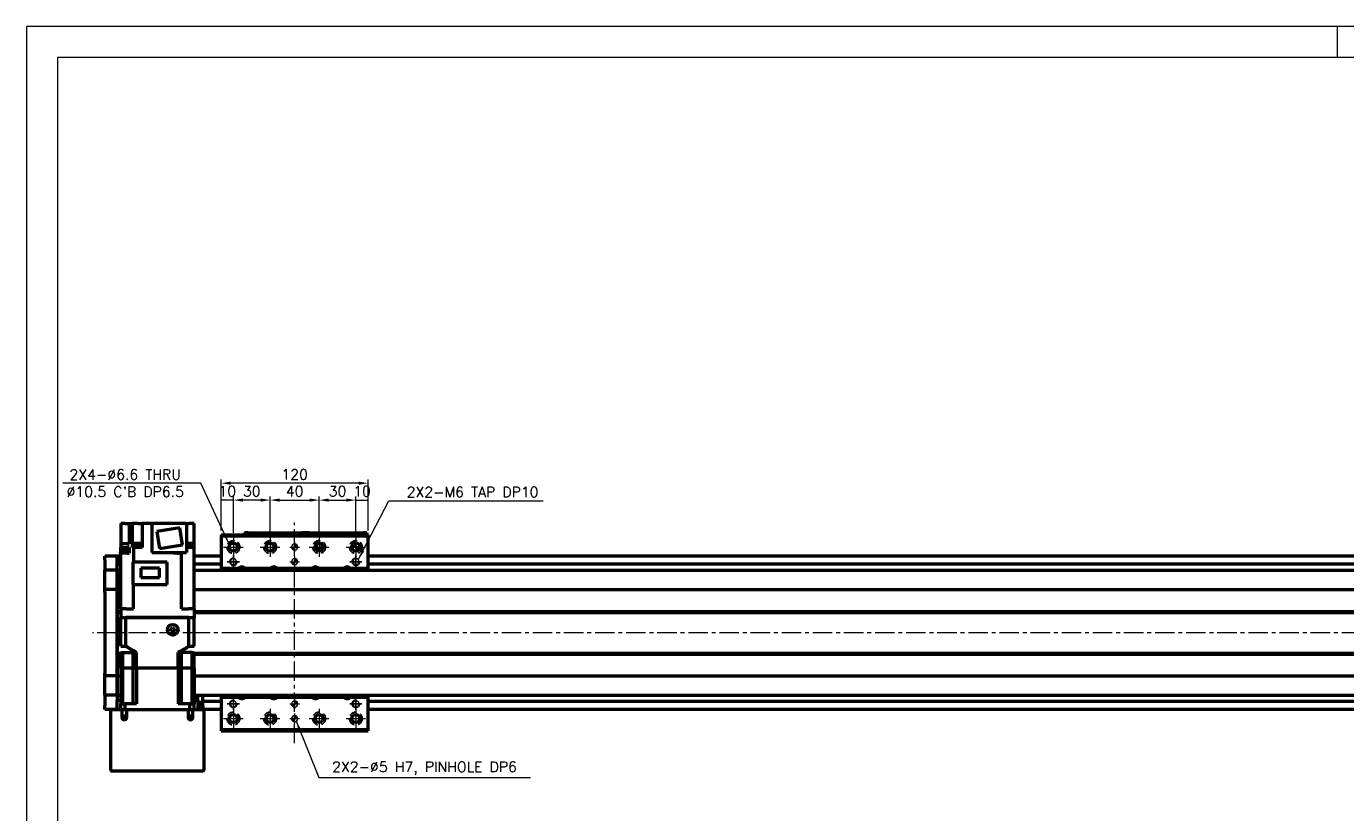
# Model space of a CAD drawing. Header units: millimetres. Extents: x 46891 to 50687, y 6223 to 10043.
# Tile 2 of 5: x 48547 to 49624, y 9401 to 10043. Entities that reach past the tile are written whole.
import ezdxf

# ---------------------------------------------------------------- set-up
doc = ezdxf.new("R2010")
doc.units = ezdxf.units.MM
doc.header["$LTSCALE"] = 0.5
doc.linetypes.add('CENTER', pattern=[50.8, 31.75, -6.35, 6.35, -6.35])
doc.linetypes.add('HIDDENX2', pattern=[19.05, 12.7, -6.35])
doc.layers.get('0').update_dxf_attribs({"lineweight": 20})
doc.layers.add('1', color=1, linetype='CENTER', lineweight=13)
doc.layers.add('외형선(ISO)', color=7, linetype='Continuous', lineweight=50)
doc.layers.add('2', color=2, linetype='HIDDENX2')
doc.layers.add('DIM', color=4, linetype='Continuous')
doc.styles.add('DSR TEXT', font='romans.shx', dxfattribs={"bigfont": 'whgtxt.shx'})
doc.styles.get("Standard").update_dxf_attribs({"font": 'romans.shx', "bigfont": 'whgtxt.shx'})
doc.dimstyles.new('DSR', dxfattribs={"dimscale": 2, "dimtxt": 3, "dimasz": 3, "dimexe": 0.5, "dimexo": 0.5, "dimgap": 0.5, "dimtad": 1, "dimdsep": 46, "dimtxsty": 'Standard', "dimcen": 2.5, "dimclrd": 4, "dimclre": 4, "dimclrt": 2, "dimadec": 0, "dimazin": 2, "dimtfac": 1, "dimtmove": 0, "dimatfit": 3, "dimfxl": 0, "dimlwd": -1, "dimlwe": -1, "dimarcsym": 0})

# ---------------------------------------------------------------- blocks, each defined once
blk = doc.blocks.new('A$C1C1952E1')
at = {"color": 1}
blk.add_lwpolyline([(0, 0), (420, 0), (420, 297), (0, 297)], close=True, dxfattribs=at)
at = {"color": 3}
blk.add_lwpolyline([(5, 5), (415, 5), (415, 292), (5, 292)], close=True, dxfattribs=at)
blk = doc.blocks.new('tap6')
blk.add_circle((0, 0), 2.5)
at = {"layer": 'DIM', "color": 1}
for p, q in [((-5, 0), (5, 0)), ((0, -5), (0, 5))]:
    blk.add_line(p, q, dxfattribs=at)
blk.add_arc((0, 0), 3, 263.303, 187.8802, dxfattribs=at)
blk = doc.blocks.new('A$C33E56CC6')
h = blk.add_hatch()
h.set_pattern_fill('ANSI31', color=256, style=0)
h.set_pattern_definition([(45, (-7065.45672, -6508.5399), (-0.0883883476, 0.0883883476), [])])
h.paths.add_polyline_path([(4, 6.5, 0.414214), (1.5, 4), (4, 4)])
h.paths.add_polyline_path([(6.5, 4), (4, 4), (4, 1.5, 0.414214)])
blk.add_circle((4, 4), 2.5)
at = {"layer": '1'}
for p, q in [((0, 4), (8, 4)), ((4, 0), (4, 8))]:
    blk.add_line(p, q, dxfattribs=at)
blk = doc.blocks.new('*D83')
at = {"color": 1, "linetype": 'ByBlock'}
for p, q in [((48705.7, 9631.3), (48705.7, 9659)), ((48715.7, 9656), (48705.7, 9656)), ((48715.7, 9629.3), (48715.7, 9659))]:
    blk.add_line(p, q, dxfattribs=at)
at = {"layer": 'Defpoints', "color": 0}
for p in [(48705.7, 9656), (48705.7, 9627.7), (48715.7, 9625.7)]:
    blk.add_point(p, dxfattribs=at)
at = {"color": 3, "insert": (48710.7, 9663.2), "char_height": 8.4, "attachment_point": 5, "style": 'DSR TEXT'}
blk.add_mtext('10', dxfattribs=at)
blk = doc.blocks.new('*D84')
at = {"color": 1, "linetype": 'ByBlock'}
for p, q in [((48715.7, 9629.3), (48715.7, 9659)), ((48737.9, 9656), (48723.5, 9656)), ((48745.7, 9629.3), (48745.7, 9659))]:
    blk.add_line(p, q, dxfattribs=at)
at = {"color": 1}
for points in [[(48723.5, 9657.3), (48723.5, 9654.7), (48715.7, 9656)], [(48737.9, 9657.3), (48737.9, 9654.7), (48745.7, 9656)]]:
    blk.add_solid(points, dxfattribs=at)
at = {"layer": 'Defpoints', "color": 0}
for p in [(48715.7, 9656), (48715.7, 9625.7), (48745.7, 9625.7)]:
    blk.add_point(p, dxfattribs=at)
at = {"color": 3, "insert": (48730.7, 9663.2), "char_height": 8.4, "attachment_point": 5, "style": 'DSR TEXT'}
blk.add_mtext('30', dxfattribs=at)
blk = doc.blocks.new('*D85')
at = {"color": 1, "linetype": 'ByBlock'}
for p, q in [((48745.7, 9629.3), (48745.7, 9659)), ((48753.5, 9656), (48777.9, 9656)), ((48785.7, 9629.3), (48785.7, 9659))]:
    blk.add_line(p, q, dxfattribs=at)
at = {"color": 1}
for points in [[(48753.5, 9657.3), (48753.5, 9654.7), (48745.7, 9656)], [(48777.9, 9657.3), (48777.9, 9654.7), (48785.7, 9656)]]:
    blk.add_solid(points, dxfattribs=at)
at = {"layer": 'Defpoints', "color": 0}
for p in [(48785.7, 9656), (48745.7, 9625.7), (48785.7, 9625.7)]:
    blk.add_point(p, dxfattribs=at)
at = {"color": 3, "insert": (48765.7, 9663.2), "char_height": 8.4, "attachment_point": 5, "style": 'DSR TEXT'}
blk.add_mtext('40', dxfattribs=at)
blk = doc.blocks.new('*D86')
at = {"color": 1, "linetype": 'ByBlock'}
for p, q in [((48785.7, 9629.3), (48785.7, 9659)), ((48793.5, 9656), (48807.9, 9656)), ((48815.7, 9629.3), (48815.7, 9659))]:
    blk.add_line(p, q, dxfattribs=at)
at = {"color": 1}
for points in [[(48793.5, 9657.3), (48793.5, 9654.7), (48785.7, 9656)], [(48807.9, 9657.3), (48807.9, 9654.7), (48815.7, 9656)]]:
    blk.add_solid(points, dxfattribs=at)
at = {"layer": 'Defpoints', "color": 0}
for p in [(48815.7, 9656), (48785.7, 9625.7), (48815.7, 9625.7)]:
    blk.add_point(p, dxfattribs=at)
at = {"color": 3, "insert": (48800.7, 9663.2), "char_height": 8.4, "attachment_point": 5, "style": 'DSR TEXT'}
blk.add_mtext('30', dxfattribs=at)
blk = doc.blocks.new('*D87')
at = {"color": 1, "linetype": 'ByBlock'}
for p, q in [((48815.7, 9629.3), (48815.7, 9659)), ((48815.7, 9656), (48825.7, 9656)), ((48825.7, 9631.3), (48825.7, 9659))]:
    blk.add_line(p, q, dxfattribs=at)
at = {"layer": 'Defpoints', "color": 0}
for p in [(48825.7, 9656), (48815.7, 9625.7), (48825.7, 9627.7)]:
    blk.add_point(p, dxfattribs=at)
at = {"color": 3, "insert": (48820.7, 9663.2), "char_height": 8.4, "attachment_point": 5, "style": 'DSR TEXT'}
blk.add_mtext('10', dxfattribs=at)
blk = doc.blocks.new('*D88')
at = {"color": 1, "linetype": 'ByBlock'}
for p, q in [((48705.7, 9631.3), (48705.7, 9672.8)), ((48825.7, 9631.3), (48825.7, 9672.8)), ((48817.9, 9669.8), (48713.5, 9669.8))]:
    blk.add_line(p, q, dxfattribs=at)
at = {"color": 1}
for points in [[(48713.5, 9671.1), (48713.5, 9668.5), (48705.7, 9669.8)], [(48817.9, 9671.1), (48817.9, 9668.5), (48825.7, 9669.8)]]:
    blk.add_solid(points, dxfattribs=at)
at = {"layer": 'Defpoints', "color": 0}
for p in [(48705.7, 9669.8), (48705.7, 9627.7), (48825.7, 9627.7)]:
    blk.add_point(p, dxfattribs=at)
at = {"color": 3, "insert": (48765.7, 9677), "char_height": 8.4, "attachment_point": 5, "style": 'DSR TEXT'}
blk.add_mtext('120', dxfattribs=at)

msp = doc.modelspace()

# ---------------------------------------------------------------- linework, layer by layer
at = {"color": 1}
msp.add_line((49616.94052, 10042.66196), (49616.94052, 10017.17936), dxfattribs=at)
at = {"layer": '1'}
for p, q in [((48765.66883, 9457.66324), (48765.66883, 9637.66324)), ((48715.66883, 9625.66324), (48715.66883, 9609.66324)), ((48745.66883, 9625.66324), (48745.66883, 9609.66324)), ((48785.66883, 9625.66324), (48785.66883, 9609.66324)), ((48815.66883, 9625.66324), (48815.66883, 9609.66324)), ((48707.66883, 9617.66324), (48723.66883, 9617.66324)), ((48737.66883, 9617.66324), (48753.66883, 9617.66324)), ((48777.66883, 9617.66324), (48793.66883, 9617.66324)), ((48807.66883, 9617.66324), (48823.66883, 9617.66324)), ((50220.66883, 9547.66323), (48600.66883, 9547.66323)), ((48715.66883, 9485.66324), (48715.66883, 9469.66324)), ((48745.66883, 9485.66324), (48745.66883, 9469.66324)), ((48785.66883, 9485.66324), (48785.66883, 9469.66324)), ((48815.66883, 9485.66324), (48815.66883, 9469.66324)), ((48707.66883, 9477.66324), (48723.66883, 9477.66324)), ((48737.66883, 9477.66324), (48753.66883, 9477.66324)), ((48777.66883, 9477.66324), (48793.66883, 9477.66324)), ((48807.66883, 9477.66324), (48823.66883, 9477.66324))]:
    msp.add_line(p, q, dxfattribs=at)
at = {"layer": '2'}
for centre in [(48715.66883, 9617.66324), (48745.66883, 9617.66324), (48785.66883, 9617.66324), (48815.66883, 9617.66324), (48715.66883, 9477.66324), (48745.66883, 9477.66324), (48785.66883, 9477.66324), (48815.66883, 9477.66324)]:
    msp.add_circle(centre, 5.25, dxfattribs=at)
at = {"layer": '외형선(ISO)'}
for p, q in [((48623.66883, 9636.76323), (48623.66883, 9620.26323)), ((48627.16883, 9636.76323), (48623.66883, 9636.76323)), ((48627.16883, 9636.76323), (48630.66883, 9636.76323)), ((48630.66883, 9636.76323), (48633.16075, 9636.76323)), ((48630.66883, 9636.76323), (48630.66883, 9620.26323)), ((48637.66883, 9636.76323), (48633.16075, 9636.76323)), ((48633.16075, 9636.76323), (48633.16075, 9617.26323)), ((48637.66883, 9636.76323), (48641.16883, 9636.76323)), ((48648.96883, 9636.76323), (48641.16883, 9636.76323)), ((48641.16883, 9636.76323), (48641.16883, 9617.26323)), ((48677.36883, 9636.76323), (48648.96883, 9636.76323)), ((48648.96883, 9636.76323), (48648.96883, 9613.26323)), ((48671.95683, 9633.36318), (48653.19075, 9630.39093)), ((48653.19075, 9630.39093), (48655.38084, 9616.56329)), ((48674.14691, 9619.53554), (48671.95683, 9633.36318)), ((48677.36883, 9636.76323), (48679.66883, 9636.76323)), ((48677.36883, 9636.76323), (48677.36883, 9613.26323)), ((48683.66883, 9636.76323), (48679.66883, 9636.76323)), ((48683.66883, 9617.26323), (48683.66883, 9636.76323)), ((48623.66883, 9620.26323), (48623.66883, 9617.26323)), ((48629.22881, 9620.26323), (48623.66883, 9620.26323)), ((48629.22881, 9620.26323), (48630.66883, 9620.26323)), ((48640.17287, 9620.46323), (48634.57287, 9620.46323)), ((48634.57287, 9618.46323), (48634.57287, 9620.46323)), ((48640.17287, 9618.46323), (48640.17287, 9620.46323)), ((48655.38084, 9616.56329), (48674.14691, 9619.53554)), ((48682.95754, 9620.46323), (48677.36883, 9620.46323)), ((48682.95754, 9618.46323), (48682.95754, 9620.46323)), ((48705.66883, 9627.66324), (48705.66883, 9626.66324)), ((48705.66883, 9627.66324), (48825.66883, 9627.66324)), ((48705.66883, 9626.66324), (48705.66883, 9600.16324)), ((48825.66883, 9626.66324), (48705.66883, 9626.66324)), ((48724.66883, 9629.16321), (48724.66883, 9629.16319)), ((48724.66883, 9629.16321), (48774.66883, 9629.16321)), ((48724.66883, 9627.66324), (48724.66883, 9629.16319)), ((48727.66883, 9629.16319), (48771.66883, 9629.16319)), ((48774.66883, 9629.16321), (48774.66883, 9629.16319)), ((48774.66883, 9629.16321), (48824.66883, 9629.16321)), ((48774.66883, 9629.16319), (48774.66883, 9627.66324)), ((48774.66883, 9627.66324), (48774.66883, 9629.16319)), ((48777.66883, 9629.16319), (48821.66883, 9629.16319)), ((48782.66883, 9616.28846), (48782.66883, 9619.03801)), ((48783.16883, 9619.8173), (48783.16883, 9616.16322)), ((48783.46883, 9616.16322), (48783.46883, 9620.12291)), ((48787.86883, 9620.12291), (48787.86883, 9616.16322)), ((48788.16883, 9616.16322), (48788.16883, 9619.8173)), ((48788.66883, 9616.28846), (48788.66883, 9619.03801)), ((48824.66883, 9629.16319), (48824.66883, 9627.66324)), ((48825.66883, 9626.66324), (48825.66883, 9627.66324)), ((48825.66883, 9600.16324), (48825.66883, 9626.66324)), ((48610.66883, 9607.16323), (48610.66883, 9610.16323)), ((48620.66883, 9610.16323), (48610.66883, 9610.16323)), ((48620.66883, 9607.16323), (48620.66883, 9610.16323)), ((48623.66883, 9610.16323), (48620.66883, 9610.16323)), ((48620.66883, 9610.16323), (48620.66883, 9607.16323)), ((48629.53392, 9613.46323), (48623.63392, 9613.46323)), ((48623.63392, 9612.76323), (48623.63392, 9613.46323)), ((48623.63392, 9612.76323), (48623.66883, 9612.76323)), ((48623.66883, 9613.46323), (48623.66883, 9617.26323)), ((48623.66883, 9617.26323), (48629.22881, 9617.26323)), ((48623.66883, 9567.16323), (48623.66883, 9612.76323)), ((48629.22881, 9612.76323), (48623.66883, 9612.76323)), ((48629.38392, 9615.46323), (48623.78392, 9615.46323)), ((48623.78392, 9613.46323), (48623.78392, 9615.46323)), ((48630.66883, 9617.26323), (48629.22881, 9617.26323)), ((48629.22881, 9612.76323), (48630.66883, 9612.76323)), ((48629.38392, 9613.46323), (48629.38392, 9615.46323)), ((48629.53392, 9612.76323), (48629.53392, 9613.46323)), ((48630.66883, 9617.26323), (48630.66883, 9612.76323)), ((48633.16075, 9617.26323), (48633.71016, 9617.26323)), ((48634.10947, 9617.26323), (48633.71016, 9617.26323)), ((48634.10947, 9617.26323), (48634.10947, 9605.41323)), ((48641.16883, 9617.26323), (48634.10947, 9617.26323)), ((48640.37287, 9617.76323), (48634.37287, 9617.76323)), ((48634.37287, 9617.26323), (48634.37287, 9617.76323)), ((48640.32287, 9618.46323), (48634.42287, 9618.46323)), ((48634.42287, 9617.76323), (48634.42287, 9618.46323)), ((48640.32287, 9617.76323), (48640.32287, 9618.46323)), ((48640.37287, 9617.26323), (48640.37287, 9617.76323)), ((48648.96883, 9613.26323), (48677.36883, 9613.26323)), ((48666.46883, 9612.76323), (48666.46883, 9613.26323)), ((48669.87905, 9612.76323), (48666.46883, 9612.76323)), ((48667.38159, 9612.76323), (48667.38159, 9613.26323)), ((48669.87905, 9612.76323), (48670.78412, 9612.76323)), ((48673.2282, 9612.76323), (48670.78412, 9612.76323)), ((48673.62751, 9612.76323), (48673.2282, 9612.76323)), ((48673.2282, 9567.16323), (48673.2282, 9612.76323)), ((48673.28159, 9612.76323), (48673.28159, 9613.26323)), ((48673.62751, 9612.76323), (48673.94564, 9612.76323)), ((48673.94564, 9612.76323), (48673.94564, 9613.26323)), ((48683.10754, 9618.46323), (48677.36883, 9618.46323)), ((48683.15754, 9617.76323), (48677.36883, 9617.76323)), ((48677.36883, 9617.26323), (48678.10886, 9617.26323)), ((48683.66883, 9617.26323), (48678.10886, 9617.26323)), ((48683.10754, 9617.76323), (48683.10754, 9618.46323)), ((48683.15754, 9617.26323), (48683.15754, 9617.76323)), ((48683.66883, 9567.16323), (48683.66883, 9617.26323)), ((48683.70375, 9613.46323), (48683.66883, 9613.46323)), ((48683.66883, 9612.76323), (48683.70375, 9612.76323)), ((48705.66883, 9610.16323), (48683.66883, 9610.16323)), ((48683.70375, 9612.76323), (48683.70375, 9613.46323)), ((48783.16883, 9616.16322), (48782.72946, 9616.16322)), ((48788.6082, 9616.1632), (48782.72946, 9616.1632)), ((48783.16883, 9616.16322), (48783.46883, 9616.16322)), ((48787.86883, 9616.16322), (48783.46883, 9616.16322)), ((48785.06883, 9614.7632), (48785.26883, 9614.7632)), ((48785.25584, 9614.38918), (48785.06883, 9614.7632)), ((48785.26883, 9615.1632), (48786.06883, 9615.1632)), ((48785.26883, 9614.7632), (48785.26883, 9615.1632)), ((48786.06883, 9615.1632), (48786.06883, 9614.7632)), ((48786.06883, 9614.7632), (48786.26883, 9614.7632)), ((48786.26883, 9614.7632), (48786.08182, 9614.38918)), ((48787.86883, 9616.16322), (48788.16883, 9616.16322)), ((48788.60821, 9616.16322), (48788.16883, 9616.16322)), ((50200.66883, 9610.16323), (48825.66883, 9610.16323)), ((48610.66883, 9607.16323), (48610.66883, 9605.30307)), ((48610.66883, 9605.30307), (48610.66883, 9604.39511)), ((48610.66883, 9604.39511), (48610.66883, 9599.12344)), ((48610.66883, 9599.12344), (48610.66883, 9598.66323)), ((48610.66883, 9595.95473), (48610.66883, 9598.66323)), ((48620.66883, 9598.66323), (48610.66883, 9598.66323)), ((48620.66883, 9607.16323), (48620.66883, 9605.30307)), ((48620.66883, 9605.30307), (48620.66883, 9607.16323)), ((48620.66883, 9604.39511), (48620.66883, 9605.30307)), ((48620.66883, 9599.12344), (48620.66883, 9604.39511)), ((48623.66883, 9603.66323), (48620.66883, 9603.66323)), ((48620.66883, 9598.66323), (48620.66883, 9599.12344)), ((48620.66883, 9598.66323), (48620.66883, 9595.95473)), ((48620.66883, 9595.95473), (48620.66883, 9598.66323)), ((48620.66883, 9598.66323), (48623.66883, 9598.66323)), ((48661.66883, 9605.41323), (48633.86883, 9605.41323)), ((48633.86883, 9587.06323), (48633.86883, 9605.41323)), ((48655.31883, 9600.28823), (48640.21883, 9600.28823)), ((48640.21883, 9600.28823), (48640.21883, 9592.83823)), ((48655.31883, 9592.83823), (48655.31883, 9600.28823)), ((48661.66883, 9587.06323), (48661.66883, 9605.41323)), ((48705.66883, 9603.66323), (48683.66883, 9603.66323)), ((48683.66883, 9598.66323), (50200.66883, 9598.66323)), ((48719.87375, 9600.16324), (48705.66883, 9600.16324)), ((48705.66883, 9600.16324), (48705.66883, 9598.66323)), ((48745.87375, 9600.16324), (48725.46392, 9600.16324)), ((48779.87375, 9600.16324), (48751.46392, 9600.16324)), ((48805.87375, 9600.16324), (48785.46392, 9600.16324)), ((48825.66883, 9600.16324), (48811.46392, 9600.16324)), ((50200.66883, 9603.66323), (48825.66883, 9603.66323)), ((48825.66883, 9598.66323), (48825.66883, 9600.16324)), ((48610.66883, 9583.35474), (48610.66883, 9595.95473)), ((48620.66883, 9595.95473), (48620.66883, 9583.35474)), ((48620.66883, 9583.35474), (48620.66883, 9595.95473)), ((48633.86883, 9587.06323), (48661.66883, 9587.06323)), ((48634.10947, 9567.16323), (48634.10947, 9587.06323)), ((48640.21883, 9592.83823), (48655.31883, 9592.83823)), ((48610.66883, 9583.35474), (48610.66883, 9582.89064)), ((48610.66883, 9580.89064), (48610.66883, 9582.89064)), ((48620.66883, 9582.89064), (48610.66883, 9582.89064)), ((48610.66883, 9580.89064), (48610.66883, 9514.43583)), ((48620.66883, 9582.89064), (48620.66883, 9583.35474)), ((48620.66883, 9583.35474), (48620.66883, 9582.89064)), ((48620.66883, 9582.89064), (48620.66883, 9580.89064)), ((48620.66883, 9580.89064), (48620.66883, 9582.89064)), ((48620.66883, 9582.89064), (48623.66883, 9582.89064)), ((48620.66883, 9514.43583), (48620.66883, 9580.89064)), ((48620.66883, 9580.89064), (48620.66883, 9565.16323)), ((48683.66883, 9582.89064), (50200.66883, 9582.89064)), ((48620.66883, 9565.16323), (48623.66883, 9565.16323)), ((48623.66883, 9567.16323), (48623.66883, 9560.16323)), ((48628.16883, 9567.16323), (48623.66883, 9567.16323)), ((48628.16883, 9567.16323), (48634.10947, 9567.16323)), ((48673.2282, 9567.16323), (48679.16883, 9567.16323)), ((48683.66883, 9567.16323), (48679.16883, 9567.16323)), ((48683.66883, 9567.16323), (48683.66883, 9560.16323)), ((48683.66883, 9565.16323), (50186.70021, 9565.16323)), ((48620.66883, 9564.66323), (48623.66883, 9564.66323)), ((48620.66883, 9564.16323), (48623.66883, 9564.16323)), ((48620.66883, 9564.16323), (48620.66883, 9531.16323)), ((48623.66883, 9560.16323), (48623.67331, 9560.16323)), ((48623.66883, 9536.66323), (48623.66883, 9560.16323)), ((48623.67331, 9560.16323), (48627.96828, 9560.16323)), ((48627.96828, 9560.16323), (48627.9735, 9560.16323)), ((48679.36416, 9560.16323), (48627.9735, 9560.16323)), ((48627.9735, 9536.66323), (48627.9735, 9560.16323)), ((48628.16883, 9560.16323), (48679.16883, 9560.16323)), ((48679.36416, 9536.66323), (48679.36416, 9560.16323)), ((48679.36416, 9560.16323), (48679.36938, 9560.16323)), ((48679.36938, 9560.16323), (48683.66436, 9560.16323)), ((48683.66436, 9560.16323), (48683.66883, 9560.16323)), ((48683.66883, 9564.66323), (50187.16883, 9564.66323)), ((48683.66883, 9564.16323), (50186.70021, 9564.16323)), ((48683.66883, 9536.66323), (48683.66883, 9560.16323)), ((48664.66883, 9551.02926), (48666.16883, 9551.89528)), ((48664.66883, 9549.29721), (48664.66883, 9551.02926)), ((48666.16883, 9548.43118), (48664.66883, 9549.29721)), ((48666.16883, 9551.89528), (48667.66883, 9551.02926)), ((48667.66883, 9549.29721), (48666.16883, 9548.43118)), ((48667.66883, 9551.02926), (48667.66883, 9549.29721)), ((48623.66883, 9536.66323), (48627.9735, 9536.66323)), ((48679.36416, 9536.66323), (48683.66883, 9536.66323)), ((48620.66883, 9531.16323), (48623.66883, 9531.16323)), ((48620.66883, 9530.66323), (48623.66883, 9530.66323)), ((48620.66883, 9530.16323), (48623.66883, 9530.16323)), ((48620.66883, 9530.16323), (48620.66883, 9514.43583)), ((48623.66883, 9531.66323), (48625.38125, 9531.66323)), ((48623.66883, 9518.66323), (48623.66883, 9531.66323)), ((48625.38125, 9531.66323), (48633.91883, 9531.66323)), ((48625.38125, 9518.66323), (48625.38125, 9531.66323)), ((48633.91883, 9531.66323), (48636.63211, 9531.66323)), ((48633.91883, 9518.66323), (48633.91883, 9531.66323)), ((48636.63211, 9518.66323), (48636.63211, 9531.66323)), ((48670.70556, 9531.66323), (48673.41883, 9531.66323)), ((48670.70556, 9518.66323), (48670.70556, 9531.66323)), ((48681.95642, 9531.66323), (48673.41883, 9531.66323)), ((48673.41883, 9518.66323), (48673.41883, 9531.66323)), ((48681.95642, 9531.66323), (48683.66883, 9531.66323)), ((48681.95642, 9518.66323), (48681.95642, 9531.66323)), ((48683.66883, 9518.66323), (48683.66883, 9531.66323)), ((48683.66883, 9531.16323), (50186.70021, 9531.16323)), ((48683.66883, 9530.66323), (50187.16883, 9530.66323)), ((48683.66883, 9530.16323), (50186.70021, 9530.16323)), ((48610.66883, 9512.43583), (48610.66883, 9514.43583)), ((48610.66883, 9512.43583), (48610.66883, 9511.97173)), ((48620.66883, 9512.43583), (48610.66883, 9512.43583)), ((48610.66883, 9499.37174), (48610.66883, 9511.97173)), ((48620.66883, 9514.43583), (48620.66883, 9512.43583)), ((48620.66883, 9512.43583), (48620.66883, 9514.43583)), ((48620.66883, 9511.97173), (48620.66883, 9512.43583)), ((48620.66883, 9512.43583), (48620.66883, 9511.97173)), ((48620.66883, 9512.43583), (48623.66883, 9512.43583)), ((48620.66883, 9511.97173), (48620.66883, 9499.37174)), ((48620.66883, 9499.37174), (48620.66883, 9511.97173)), ((48625.38125, 9518.66323), (48623.66883, 9518.66323)), ((48623.66883, 9518.66323), (48623.66883, 9489.66323)), ((48623.66883, 9518.66323), (48625.38125, 9518.66323)), ((48628.91883, 9518.66323), (48625.38125, 9518.66323)), ((48625.38125, 9489.66323), (48625.38125, 9518.66323)), ((48628.91883, 9518.66323), (48625.38125, 9518.66323)), ((48633.91883, 9518.66323), (48628.91883, 9518.66323)), ((48633.91883, 9518.66323), (48628.91883, 9518.66323)), ((48636.63211, 9518.66323), (48633.91883, 9518.66323)), ((48633.91883, 9489.66323), (48633.91883, 9518.66323)), ((48633.91883, 9518.66323), (48636.63211, 9518.66323)), ((48670.70556, 9518.66323), (48636.63211, 9518.66323)), ((48636.63211, 9518.66323), (48636.63211, 9489.66323)), ((48670.70556, 9518.66323), (48636.63211, 9518.66323)), ((48673.41883, 9518.66323), (48670.70556, 9518.66323)), ((48670.70556, 9518.66323), (48670.70556, 9489.66323)), ((48670.70556, 9518.66323), (48673.41883, 9518.66323)), ((48678.41883, 9518.66323), (48673.41883, 9518.66323)), ((48673.41883, 9489.66323), (48673.41883, 9518.66323)), ((48678.41883, 9518.66323), (48673.41883, 9518.66323)), ((48681.95642, 9518.66323), (48678.41883, 9518.66323)), ((48681.95642, 9518.66323), (48678.41883, 9518.66323)), ((48683.66883, 9518.66323), (48681.95642, 9518.66323)), ((48681.95642, 9489.66323), (48681.95642, 9518.66323)), ((48681.95642, 9518.66323), (48683.66883, 9518.66323)), ((48683.66883, 9518.66323), (48683.66883, 9489.66323)), ((48683.66883, 9512.43583), (50200.66883, 9512.43583)), ((48610.66883, 9496.66323), (48610.66883, 9499.37174)), ((48610.66883, 9496.66323), (48610.66883, 9496.20303)), ((48620.66883, 9496.66323), (48610.66883, 9496.66323)), ((48610.66883, 9496.20303), (48610.66883, 9490.93136)), ((48610.66883, 9490.93136), (48610.66883, 9490.0234)), ((48610.66883, 9490.0234), (48610.66883, 9488.16323)), ((48620.66883, 9499.37174), (48620.66883, 9496.66323)), ((48620.66883, 9496.66323), (48620.66883, 9499.37174)), ((48620.66883, 9496.66323), (48620.66883, 9492.66323)), ((48620.66883, 9496.66323), (48623.66883, 9496.66323)), ((48620.66883, 9492.66323), (48623.66883, 9492.66323)), ((48620.66883, 9484.66323), (48620.66883, 9492.66323)), ((48623.66883, 9489.66323), (48627.21132, 9489.66323)), ((48623.66883, 9484.66323), (48623.66883, 9489.66323)), ((48636.63211, 9489.66323), (48627.21132, 9489.66323)), ((48627.21132, 9484.66323), (48627.21132, 9489.66323)), ((48680.12635, 9489.66323), (48670.70556, 9489.66323)), ((48680.12635, 9489.66323), (48683.66883, 9489.66323)), ((48680.12635, 9484.66323), (48680.12635, 9489.66323)), ((48683.66883, 9496.66323), (50200.66883, 9496.66323)), ((48683.66883, 9492.66323), (48686.66883, 9492.66323)), ((48683.66883, 9484.66323), (48683.66883, 9489.66323)), ((48686.66883, 9492.66323), (48686.66883, 9496.66323)), ((48686.66883, 9492.66323), (48686.66883, 9484.66323)), ((48686.66883, 9491.15904), (48690.66883, 9491.15904)), ((48690.66883, 9489.86323), (48686.66883, 9489.86323)), ((48690.66883, 9495.66323), (48690.66883, 9496.66323)), ((48690.66883, 9491.66323), (48690.66883, 9495.66323)), ((48690.66883, 9491.66323), (48690.66883, 9490.66323)), ((48705.66883, 9491.66323), (48690.66883, 9491.66323)), ((48690.66883, 9488.16323), (48690.66883, 9490.66323)), ((48705.66883, 9496.66323), (48705.66883, 9495.16324)), ((48705.66883, 9495.16324), (48719.87375, 9495.16324)), ((48705.66883, 9495.16324), (48705.66883, 9468.66324)), ((48725.46392, 9495.16324), (48745.87375, 9495.16324)), ((48751.46392, 9495.16324), (48779.87375, 9495.16324)), ((48785.46392, 9495.16324), (48805.87375, 9495.16324)), ((48811.46392, 9495.16324), (48825.66883, 9495.16324)), ((48825.66883, 9495.16324), (48825.66883, 9496.66323)), ((48825.66883, 9468.66324), (48825.66883, 9495.16324)), ((50200.66883, 9491.66323), (48825.66883, 9491.66323)), ((48610.66883, 9485.16323), (48610.66883, 9488.16323)), ((48620.66883, 9485.16323), (48610.66883, 9485.16323)), ((48616.66883, 9484.66323), (48615.66883, 9484.66323)), ((48615.66883, 9435.66323), (48615.66883, 9484.66323)), ((48624.66883, 9484.66323), (48616.66883, 9484.66323)), ((48628.66883, 9484.66323), (48624.66883, 9484.66323)), ((48624.66883, 9484.66323), (48624.66883, 9478.66323)), ((48628.66883, 9478.66323), (48628.66883, 9484.66323)), ((48678.66883, 9484.66323), (48628.66883, 9484.66323)), ((48682.66883, 9484.66323), (48678.66883, 9484.66323)), ((48678.66883, 9484.66323), (48678.66883, 9478.66323)), ((48682.66883, 9478.66323), (48682.66883, 9484.66323)), ((48690.66883, 9484.66323), (48682.66883, 9484.66323)), ((48690.66883, 9487.56323), (48686.66883, 9487.56323)), ((48690.66883, 9485.16323), (48686.66883, 9485.16323)), ((48690.66883, 9488.16323), (48690.66883, 9485.16323)), ((48705.66883, 9485.16323), (48690.66883, 9485.16323)), ((48691.66883, 9484.66323), (48690.66883, 9484.66323)), ((48691.66883, 9484.66323), (48691.66883, 9435.66323)), ((50200.66883, 9485.16323), (48825.66883, 9485.16323)), ((48705.66883, 9468.66324), (48705.66883, 9467.66324)), ((48705.66883, 9468.66324), (48825.66883, 9468.66324)), ((48825.66883, 9467.66324), (48825.66883, 9468.66324)), ((48705.66883, 9467.66324), (48825.66883, 9467.66324)), ((48690.66883, 9434.66323), (48616.66883, 9434.66323))]:
    msp.add_line(p, q, dxfattribs=at)
for centre, radius in [((48715.66883, 9617.66324), 3.3), ((48745.66883, 9617.66324), 3.3), ((48785.66883, 9617.66324), 3.3), ((48815.66883, 9617.66324), 3.3), ((48666.16883, 9550.16323), 4.35), ((48626.66883, 9478.66323), 1.2295), ((48680.66883, 9478.66323), 1.2295), ((48715.66883, 9477.66324), 3.3), ((48745.66883, 9477.66324), 3.3), ((48785.66883, 9477.66324), 3.3), ((48815.66883, 9477.66324), 3.3)]:
    msp.add_circle(centre, radius, dxfattribs=at)
for centre, radius, start, end in [((48814.66883, 9622.66323), 2.5, 248.21916345, 314.40073172), ((48814.66883, 9615.66323), 2.5, 335.2803704, 151.58968438), ((48722.66883, 9597.66324), 3.75, 138.18968531, 164.53403728), ((48722.66883, 9597.66324), 3.75, 41.8103149, 138.1896851), ((48722.66883, 9597.66324), 2.25, 26.38771527, 153.61228473), ((48722.66883, 9597.66324), 2, 29.99990145, 150.00009855), ((48722.66883, 9597.66324), 3.75, 15.46596272, 41.81031469), ((48748.66883, 9597.66324), 3.75, 138.18968531, 164.53403728), ((48748.66883, 9597.66324), 3.75, 41.8103149, 138.1896851), ((48748.66883, 9597.66324), 2.25, 26.38771527, 153.61228473), ((48748.66883, 9597.66324), 2, 29.99987143, 150.00012857), ((48748.66883, 9597.66324), 3.75, 15.46596272, 41.81031469), ((48782.66883, 9597.66324), 3.75, 138.18968531, 164.53403728), ((48782.66883, 9597.66324), 3.75, 41.8103149, 138.1896851), ((48782.66883, 9597.66324), 2.25, 26.38771527, 153.61228473), ((48782.66883, 9597.66324), 2, 29.99993147, 150.00006853), ((48782.66883, 9597.66324), 3.75, 15.46596272, 41.81031469), ((48808.66883, 9597.66324), 3.75, 138.18968531, 164.53403728), ((48808.66883, 9597.66324), 3.75, 41.8103149, 138.1896851), ((48808.66883, 9597.66324), 2.25, 26.38771527, 153.61228473), ((48808.66883, 9597.66324), 2, 29.99990145, 150.00009855), ((48808.66883, 9597.66324), 3.75, 15.46596272, 41.81031469), ((48722.66883, 9497.66324), 3.75, 195.46605719, 221.81031469), ((48722.66883, 9497.66324), 3.75, 221.8103149, 318.1896851), ((48722.66883, 9497.66324), 2.25, 206.38788466, 333.61211534), ((48722.66883, 9497.66324), 2, 210.00009856, 329.99990144), ((48722.66883, 9497.66324), 3.75, 318.18968531, 344.53394281), ((48748.66883, 9497.66324), 3.75, 195.46605719, 221.81031469), ((48748.66883, 9497.66324), 3.75, 221.8103149, 318.1896851), ((48748.66883, 9497.66324), 2.25, 206.38788466, 333.61211534), ((48748.66883, 9497.66324), 2, 210.00012858, 329.99987142), ((48748.66883, 9497.66324), 3.75, 318.18968531, 344.53394281), ((48782.66883, 9497.66324), 3.75, 195.46605719, 221.81031469), ((48782.66883, 9497.66324), 3.75, 221.8103149, 318.1896851), ((48782.66883, 9497.66324), 2.25, 206.38788466, 333.61211534), ((48782.66883, 9497.66324), 2, 210.00006854, 329.99993146), ((48782.66883, 9497.66324), 3.75, 318.18968531, 344.53394281), ((48808.66883, 9497.66324), 3.75, 195.46605719, 221.81031469), ((48808.66883, 9497.66324), 3.75, 221.8103149, 318.1896851), ((48808.66883, 9497.66324), 2.25, 206.38788466, 333.61211534), ((48808.66883, 9497.66324), 2, 210.00009856, 329.99990144), ((48808.66883, 9497.66324), 3.75, 318.18968531, 344.53394281), ((48626.66883, 9478.66323), 2, 180, 0), ((48680.66883, 9478.66323), 2, 180, 0), ((48616.66883, 9435.66323), 1, 180, 270), ((48690.66883, 9435.66323), 1, 270, 0)]:
    msp.add_arc(centre, radius, start, end, dxfattribs=at)
at = {"layer": '외형선(ISO)', "extrusion": (0, 0, -1)}
for centre, major_axis, start_param, end_param in [((48727.66883, 9629.16319), (-3, 0), 4.7124223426, 6.2832520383), ((48771.66883, 9629.16319), (3, 0), 0.0000332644, 1.5707963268), ((48777.66883, 9629.16319), (-3, 0), 4.7124606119, 6.2833285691), ((48821.66883, 9629.16319), (3, 0), 0.0000715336, 1.5707963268)]:
    msp.add_ellipse(centre, major_axis=major_axis, ratio=0.00001, start_param=start_param, end_param=end_param, dxfattribs=at)
at = {"layer": '외형선(ISO)'}
for points, weights in [([(48636.63211, 9531.66323), (48632.59533, 9533.65667), (48627.9735, 9536.66323)], [1.45736434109, 1.41367336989, 1.35251798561]), ([(48679.36416, 9536.66323), (48674.74234, 9533.65667), (48670.70556, 9531.66323)], [1.35251798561, 1.41367336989, 1.45736434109])]:
    msp.add_rational_spline(points, weights, degree=2, dxfattribs=at)

# ---------------------------------------------------------------- block references
at = {"xscale": 5.096520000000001, "yscale": 5.096520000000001, "zscale": 5.096520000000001}
msp.add_blockref('A$C1C1952E1', (48546.67132, 8528.99552), dxfattribs=at)
at = {"xscale": -1}
for name, p, rotation in [('A$C33E56CC6', (48761.66883, 9621.66324), 180), ('tap6', (48715.66883, 9605.66324), 90), ('A$C33E56CC6', (48761.66883, 9609.66324), 180), ('tap6', (48815.66883, 9605.66324), 90), ('tap6', (48715.66883, 9489.66324), 90), ('A$C33E56CC6', (48761.66883, 9493.66324), 180), ('tap6', (48815.66883, 9489.66324), 90), ('A$C33E56CC6', (48761.66883, 9481.66324), 180)]:
    msp.add_blockref(name, p, dxfattribs=dict(at, rotation=rotation))

# ---------------------------------------------------------------- texts
at = {"color": 3, "char_height": 8.4, "style": 'DSR TEXT'}
for s, insert, attachment_point in [("2X4-%%C6.6 THRU\\P%%C10.5 C'B DP6.5", (48627.37637, 9669.84865), 5), ('2X2-M6 TAP DP10', (48910.96037, 9662.58947), 5), ('2X2-%%C5 H7, PINHOLE DP6', (48796.30803, 9442.46202), 1)]:
    msp.add_mtext(s, dxfattribs=dict(at, insert=insert, attachment_point=attachment_point))

# ---------------------------------------------------------------- dimensions: what is measured, and where the dimension line sits
for base, p1, p2, picture, middle in [((48705.66883, 9669.82411), (48825.66883, 9627.66324), (48705.66883, 9627.66324), '*D88', (48765.66883, 9677.02411)), ((48705.66883, 9656.02216), (48715.66883, 9625.66324), (48705.66883, 9627.66324), '*D83', (48710.66883, 9663.22216)), ((48715.66883, 9656.02216), (48745.66883, 9625.66324), (48715.66883, 9625.66324), '*D84', (48730.66883, 9663.22216)), ((48785.66883, 9656.02216), (48745.66883, 9625.66324), (48785.66883, 9625.66324), '*D85', (48765.66883, 9663.22216)), ((48815.66883, 9656.02216), (48785.66883, 9625.66324), (48815.66883, 9625.66324), '*D86', (48800.66883, 9663.22216)), ((48825.66883, 9656.02216), (48815.66883, 9625.66324), (48825.66883, 9627.66324), '*D87', (48820.66883, 9663.22216))]:
    dim = msp.add_linear_dim(base=base, p1=p1, p2=p2, dimstyle='DSR', override={"dimscale": 3, "dimtxt": 2.8, "dimasz": 2.600136, "dimexe": 1, "dimexo": 1.2, "dimgap": 1, "dimdec": 4, "dimtxsty": 'DSR TEXT', "dimclrd": 1, "dimclre": 1, "dimclrt": 3, "dimtdec": 4, "dimtix": 1})
    dim.commit()
    dim.dimension.update_dxf_attribs({"geometry": picture, "text_midpoint": middle})

# ---------------------------------------------------------------- leaders
at = {"annotation_type": 0, "has_hookline": 1}
for points, hookline_direction, text_width in [([(48711.71652, 9621.11892), (48689.00177, 9669.86498), (48681.20137, 9669.86498)], 1, 101.65), ([(48817.87043, 9607.70112), (48842.53496, 9655.38947), (48850.33537, 9655.38947)], 0, 115.25), ([(48766.99608, 9475.54465), (48785.50762, 9429.46202), (48793.30803, 9429.46202)], 0, 161.875)]:
    msp.add_leader(points, dimstyle='DSR', override={"dimscale": 3, "dimtxt": 2.8, "dimasz": 2.600136, "dimexe": 1, "dimexo": 1.2, "dimgap": 1, "dimdec": 4, "dimtxsty": 'DSR TEXT', "dimclrd": 1, "dimclre": 1, "dimclrt": 3, "dimtdec": 4, "dimtix": 1}, dxfattribs=dict(at, hookline_direction=hookline_direction, text_width=text_width))

doc.saveas('drawing.dxf')
